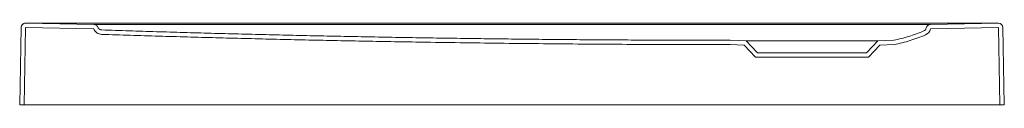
# Model space of a CAD drawing. Header units: millimetres. Extents: x 3758.734 to 3759.637, y 2455.625 to 2455.7.
import ezdxf

# ---------------------------------------------------------------- set-up
doc = ezdxf.new("R2010")
doc.units = ezdxf.units.MM
doc.layers.add('SANINDUSA', color=3, linetype='Continuous')

msp = doc.modelspace()

# ---------------------------------------------------------------- linework, layer by layer
at = {"layer": 'SANINDUSA', "linetype": 'Continuous', "lineweight": 15}
for p, q in [((3758.73967, 2455.70005), (3758.80232, 2455.69896)), ((3759.62295, 2455.70005), (3758.7484, 2455.70005)), ((3759.63167, 2455.70005), (3759.56931, 2455.69897)), ((3758.7356, 2455.69612), (3758.73436, 2455.62512)), ((3758.7396, 2455.69605), (3758.73836, 2455.62512)), ((3758.7396, 2455.69605), (3758.80225, 2455.69496)), ((3759.63174, 2455.69605), (3759.56938, 2455.69497)), ((3759.63298, 2455.62512), (3759.63174, 2455.69605)), ((3759.63698, 2455.62512), (3759.63574, 2455.69612)), ((3759.40036, 2455.68386), (3759.38567, 2455.68438)), ((3759.41067, 2455.67286), (3759.40036, 2455.68386)), ((3759.40036, 2455.68386), (3759.52099, 2455.68386)), ((3759.52099, 2455.68386), (3759.51067, 2455.67286)), ((3759.53567, 2455.68438), (3759.52099, 2455.68386)), ((3759.39857, 2455.67992), (3759.3856, 2455.68038)), ((3759.40894, 2455.66886), (3759.39857, 2455.67992)), ((3759.51067, 2455.67286), (3759.41067, 2455.67286)), ((3759.52277, 2455.67992), (3759.51241, 2455.66886)), ((3759.53614, 2455.68039), (3759.52277, 2455.67992)), ((3759.51241, 2455.66886), (3759.40894, 2455.66886)), ((3758.73436, 2455.62512), (3758.73836, 2455.62512)), ((3759.63298, 2455.62512), (3758.73836, 2455.62512)), ((3759.63298, 2455.62512), (3759.63698, 2455.62512))]:
    msp.add_line(p, q, dxfattribs=at)
at = {"layer": 'SANINDUSA', "linetype": 'Continuous', "lineweight": 15, "flags": 128}
msp.add_lwpolyline([(3758.81109, 2455.69896), (3758.82709, 2455.69896), (3758.89109, 2455.69896), (3759.14709, 2455.69896), (3759.46067, 2455.69896)], dxfattribs=at)
at = {"layer": 'SANINDUSA', "linetype": 'Continuous', "lineweight": 15}
for centre, radius, start, end in [((3758.7396, 2455.69609), 0.004, 89.49884, 178.99892), ((3758.7396, 2455.69605), 0.004, 89, 179), ((3759.63174, 2455.69605), 0.004, 1, 91), ((3759.63174, 2455.69609), 0.004, 1.00108, 90.50116), ((3759.56155, 2455.6966), 0.004, 292.71674, 348.21788), ((3759.56155, 2455.6966), 0.008, 292.71674, 348.21788), ((3759.56938, 2455.69497), 0.004, 91, 168.21788)]:
    msp.add_arc(centre, radius, start, end, dxfattribs=at)
for centre, major_axis, start_param, end_param in [((3758.7484, 2456.19998), (-0.70988, 0.0001), 1.558552, 1.570893), ((3759.62295, 2456.19998), (-0.70988, -0.0001), 1.570699, 1.58304)]:
    msp.add_ellipse(centre, major_axis=major_axis, ratio=0.704236, start_param=start_param, end_param=end_param, dxfattribs=at)
for points, knots in [([(3758.80225, 2455.69496), (3758.80253, 2455.69423), (3758.80291, 2455.69353), (3758.80387, 2455.69229), (3758.80444, 2455.69173), (3758.80572, 2455.69082), (3758.80642, 2455.69046), (3758.80791, 2455.68995), (3758.80869, 2455.68981), (3758.80948, 2455.68978)], [0, 0, 0, 0, 0.25, 0.25, 0.5, 0.5, 0.75, 0.75, 1, 1, 1, 1]), ([(3758.80232, 2455.69896), (3758.80272, 2455.69895), (3758.80311, 2455.69889), (3758.80387, 2455.69864), (3758.80423, 2455.69846), (3758.80488, 2455.698), (3758.80517, 2455.69772), (3758.80566, 2455.69709), (3758.80585, 2455.69674), (3758.80599, 2455.69637)], [0, 0, 0, 0, 0.25, 0.25, 0.5, 0.5, 0.75, 0.75, 1, 1, 1, 1]), ([(3758.80236, 2455.69896), (3758.80235, 2455.69896), (3758.8024, 2455.69896), (3758.80259, 2455.69896), (3758.80272, 2455.69896), (3758.80309, 2455.69896), (3758.80332, 2455.69896), (3758.80386, 2455.69896), (3758.80417, 2455.69896), (3758.80485, 2455.69896), (3758.80522, 2455.69896), (3758.80583, 2455.69896), (3758.80604, 2455.69896), (3758.80646, 2455.69896), (3758.8069, 2455.69896), (3758.80735, 2455.69896), (3758.80781, 2455.69896), (3758.80805, 2455.69896), (3758.80877, 2455.69896), (3758.80925, 2455.69896), (3758.80974, 2455.69896)], [0, 0, 0, 0, 0.125, 0.125, 0.25, 0.25, 0.375, 0.375, 0.5, 0.5, 0.625, 0.625, 0.6875, 0.6875, 0.75, 0.8125, 0.8125, 0.875, 0.875, 1, 1, 1, 1]), ([(3758.80599, 2455.69637), (3758.80613, 2455.696), (3758.80633, 2455.69566), (3758.8068, 2455.69503), (3758.80709, 2455.69476), (3758.80773, 2455.6943), (3758.80808, 2455.69412), (3758.80882, 2455.69387), (3758.80921, 2455.69379), (3758.80961, 2455.69378)], [0, 0, 0, 0, 0.25, 0.25, 0.5, 0.5, 0.75, 0.75, 1, 1, 1, 1]), ([(3758.80961, 2455.69378), (3758.81378, 2455.69365), (3758.82213, 2455.69338), (3758.83465, 2455.69298), (3758.84717, 2455.69259), (3758.85969, 2455.69222), (3758.87221, 2455.69185), (3758.88474, 2455.69149), (3758.89726, 2455.69114), (3758.90978, 2455.69079), (3758.9223, 2455.69046), (3758.93482, 2455.69013), (3758.94735, 2455.68982), (3758.95987, 2455.68951), (3758.97239, 2455.68921), (3758.98491, 2455.68893), (3758.99744, 2455.68865), (3759.00996, 2455.68837), (3759.02248, 2455.68811), (3759.035, 2455.68786), (3759.04753, 2455.68761), (3759.06005, 2455.68738), (3759.07257, 2455.68715), (3759.08509, 2455.68693), (3759.09762, 2455.68673), (3759.11014, 2455.68653), (3759.12266, 2455.68634), (3759.13519, 2455.68615), (3759.14771, 2455.68598), (3759.16023, 2455.68581), (3759.17276, 2455.68566), (3759.18528, 2455.68551), (3759.19781, 2455.68537), (3759.21033, 2455.68525), (3759.22285, 2455.68513), (3759.23538, 2455.68501), (3759.2479, 2455.68491), (3759.26043, 2455.68482), (3759.27295, 2455.68473), (3759.28548, 2455.68466), (3759.298, 2455.68459), (3759.31052, 2455.68453), (3759.32305, 2455.68449), (3759.33557, 2455.68445), (3759.3481, 2455.68441), (3759.36062, 2455.68439), (3759.37315, 2455.68438), (3759.3815, 2455.68438), (3759.38567, 2455.68438)], [0, 0, 0, 0, 0.021743, 0.043486, 0.065229, 0.086971, 0.108713, 0.130455, 0.152196, 0.173938, 0.195679, 0.217419, 0.239159, 0.2609, 0.282639, 0.304379, 0.326119, 0.347858, 0.369597, 0.391336, 0.413075, 0.434813, 0.456552, 0.47829, 0.500028, 0.521766, 0.543504, 0.565242, 0.58698, 0.608718, 0.630456, 0.652193, 0.673931, 0.695669, 0.717406, 0.739144, 0.760882, 0.782619, 0.804357, 0.826095, 0.847833, 0.869571, 0.891309, 0.913047, 0.934785, 0.956523, 0.978261, 1, 1, 1, 1]), ([(3759.53567, 2455.68438), (3759.54036, 2455.68532), (3759.54499, 2455.68652), (3759.55412, 2455.68938), (3759.55863, 2455.69104), (3759.56309, 2455.69291)], [0, 0, 0, 0, 0.5, 0.5, 1, 1, 1, 1]), ([(3759.56162, 2455.69896), (3759.5621, 2455.69896), (3759.56259, 2455.69896), (3759.56354, 2455.69896), (3759.564, 2455.69896), (3759.56489, 2455.69896), (3759.56532, 2455.69896), (3759.56613, 2455.69896), (3759.56651, 2455.69896), (3759.56719, 2455.69896), (3759.56749, 2455.69896), (3759.5679, 2455.69896), (3759.56802, 2455.69896), (3759.56825, 2455.69896), (3759.56845, 2455.69896), (3759.56861, 2455.69896), (3759.56875, 2455.69896), (3759.56881, 2455.69896), (3759.56895, 2455.69896), (3759.569, 2455.69896), (3759.56899, 2455.69896)], [0, 0, 0, 0, 0.125, 0.125, 0.25, 0.25, 0.375, 0.375, 0.5, 0.5, 0.625, 0.625, 0.6875, 0.6875, 0.75, 0.8125, 0.8125, 0.875, 0.875, 1, 1, 1, 1]), ([(3759.3856, 2455.68038), (3759.38067, 2455.68038), (3759.37087, 2455.68038), (3759.35627, 2455.6804), (3759.34187, 2455.68043), (3759.32765, 2455.68047), (3759.30624, 2455.68055), (3759.27755, 2455.68069), (3759.22956, 2455.68104), (3759.16955, 2455.68165), (3759.11281, 2455.68246), (3759.07133, 2455.68317), (3759.04516, 2455.68365), (3759.01898, 2455.68418), (3758.99281, 2455.68474), (3758.96663, 2455.68535), (3758.94044, 2455.68599), (3758.91426, 2455.68667), (3758.88806, 2455.68739), (3758.86187, 2455.68814), (3758.83567, 2455.68894), (3758.81821, 2455.6895), (3758.80948, 2455.68978)], [0, 0, 0, 0, 0.025671, 0.051007, 0.076007, 0.100671, 0.124999, 0.187519, 0.249998, 0.374852, 0.500001, 0.54542, 0.590846, 0.636279, 0.681718, 0.727165, 0.772619, 0.81808, 0.863549, 0.909025, 0.954509, 1, 1, 1, 1]), ([(3759.53614, 2455.68039), (3759.54102, 2455.68136), (3759.54582, 2455.6826), (3759.55532, 2455.68556), (3759.56, 2455.68728), (3759.56464, 2455.68922)], [0, 0, 0, 0, 0.5, 0.5, 1, 1, 1, 1])]:
    msp.add_open_spline(points, degree=3, knots=knots, dxfattribs=at)
for points in [[(3758.80974, 2455.69896), (3758.81019, 2455.69896), (3758.81064, 2455.69896), (3758.81109, 2455.69896)], [(3759.46067, 2455.69896), (3759.49387, 2455.69896), (3759.52707, 2455.69896), (3759.56026, 2455.69896)], [(3759.56026, 2455.69896), (3759.56071, 2455.69896), (3759.56117, 2455.69896), (3759.56162, 2455.69896)]]:
    msp.add_open_spline(points, degree=3, dxfattribs=at)

doc.saveas('drawing.dxf')
